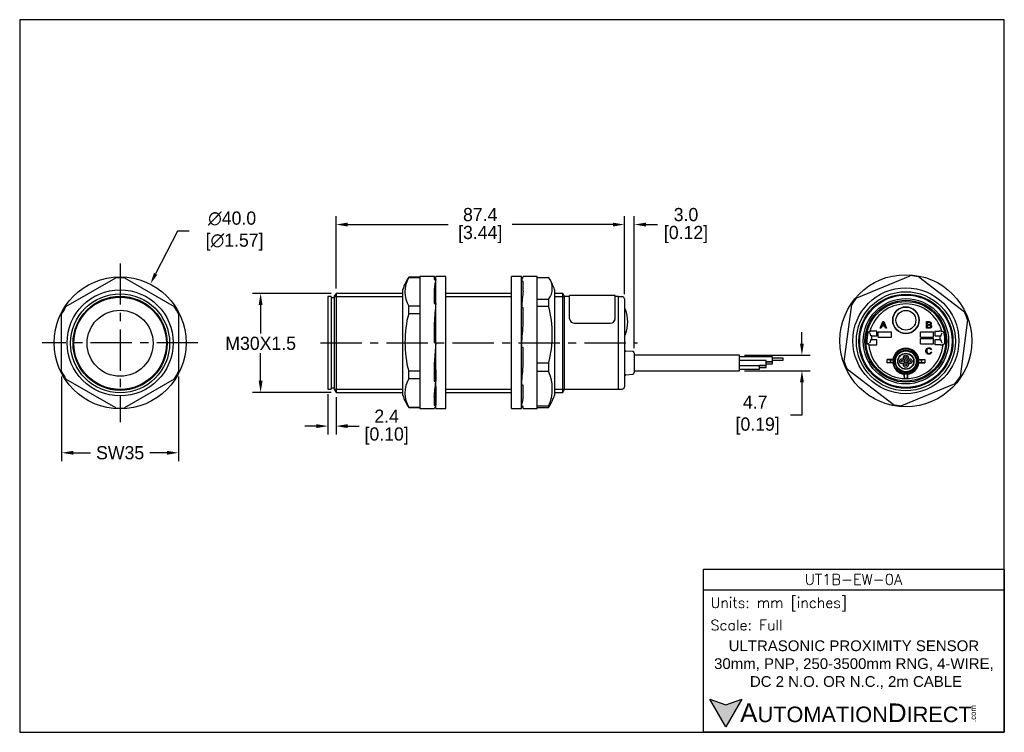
# Model space of a CAD drawing. Header units: inches. Extents: x 493 to 791, y 76 to 291.
import ezdxf

# ---------------------------------------------------------------- set-up
doc = ezdxf.new("R2010")
doc.units = ezdxf.units.IN
doc.header["$LTSCALE"] = 10
doc.header["$MEASUREMENT"] = 0
doc.linetypes.add('CENTER', pattern=[2, 1.25, -0.25, 0.25, -0.25])
for name, color, linetype in [('center', 40, 'CENTER'), ('DIM', 140, 'Continuous'), ('Text', 140, 'Continuous')]:
    doc.layers.add(name, color=color, linetype=linetype)
doc.styles.add('\\M+2ABAC\\M+2A6A11', font='txt')
doc.styles.add('ROMANS', font='romans.shx')
doc.dimstyles.get("Standard").update_dxf_attribs({"dimtxt": 4, "dimasz": 3.5, "dimexe": 2.5, "dimexo": 1.5, "dimgap": 1, "dimtad": 0, "dimtih": 1, "dimtoh": 1, "dimdec": 1, "dimzin": 0, "dimdsep": 46, "dimtxsty": 'Standard', "dimcen": 0, "dimadec": 0, "dimazin": 0, "dimtfac": 1, "dimtdec": 1, "dimtofl": 0, "dimtmove": 0, "dimatfit": 3, "dimfxl": 0, "dimtolj": 1, "dimtzin": 0, "dimarcsym": 0})

# ---------------------------------------------------------------- blocks, each defined once
blk = doc.blocks.new('*D15')
at = {"layer": 'Defpoints', "color": 0}
for p in [(505.46, 184.8), (540.89, 184.8), (540.89, 160.22)]:
    blk.add_point(p, dxfattribs=at)
at = {"layer": 'DIM', "color": 0, "lineweight": -2}
for p, q in [((505.46, 183.3), (505.46, 157.72)), ((540.89, 183.3), (540.89, 157.72)), ((508.96, 160.22), (514.18, 160.22)), ((537.39, 160.22), (532.18, 160.22))]:
    blk.add_line(p, q, dxfattribs=at)
at = {"layer": 'DIM', "color": 0}
for points in [[(508.96, 160.81), (508.96, 159.64), (505.46, 160.22)], [(537.39, 160.81), (537.39, 159.64), (540.89, 160.22)]]:
    blk.add_solid(points, dxfattribs=at)
at = {"layer": 'DIM', "color": 0, "insert": (523.18, 160.22), "char_height": 4, "attachment_point": 5}
blk.add_mtext('\\A1;SW35', dxfattribs=at)
blk = doc.blocks.new('*D16')
at = {"layer": 'Defpoints', "color": 0}
for p in [(532.33, 211.31), (514.02, 175.75)]:
    blk.add_point(p, dxfattribs=at)
at = {"layer": 'DIM', "color": 0, "lineweight": -2}
for p, q in [((540.61, 227.39), (533.93, 214.43)), ((544.11, 227.39), (540.61, 227.39))]:
    blk.add_line(p, q, dxfattribs=at)
at = {"layer": 'DIM', "color": 0}
blk.add_solid([(533.41, 214.69), (534.45, 214.16), (532.33, 211.31)], dxfattribs=at)
at = {"layer": 'DIM', "color": 0, "insert": (557.11, 227.39), "char_height": 4, "attachment_point": 5}
blk.add_mtext('\\A1;∅40.0\\P [∅1.57]', dxfattribs=at)
blk = doc.blocks.new('*D17')
at = {"layer": 'Defpoints', "color": 0}
for p in [(588.59, 208.53), (565.75, 178.53), (588.59, 178.53)]:
    blk.add_point(p, dxfattribs=at)
at = {"layer": 'DIM', "color": 0, "lineweight": -2}
for p, q in [((587.09, 208.53), (563.25, 208.53)), ((565.75, 205.03), (565.75, 196.37)), ((565.75, 182.03), (565.75, 190.37)), ((587.09, 178.53), (563.25, 178.53))]:
    blk.add_line(p, q, dxfattribs=at)
at = {"layer": 'DIM', "color": 0}
for points in [[(565.16, 205.03), (566.33, 205.03), (565.75, 208.53)], [(565.16, 182.03), (566.33, 182.03), (565.75, 178.53)]]:
    blk.add_solid(points, dxfattribs=at)
at = {"layer": 'DIM', "color": 0, "insert": (565.75, 193.37), "char_height": 4, "attachment_point": 5}
blk.add_mtext('\\A1;M30X1.5', dxfattribs=at)
blk = doc.blocks.new('*D18')
at = {"layer": 'Defpoints', "color": 0}
for p in [(586.15, 179.53), (588.59, 178.53), (588.59, 168.31)]:
    blk.add_point(p, dxfattribs=at)
at = {"layer": 'DIM', "color": 0, "lineweight": -2}
for p, q in [((586.15, 178.03), (586.15, 165.81)), ((588.59, 177.03), (588.59, 165.81)), ((582.65, 168.31), (579.15, 168.31)), ((592.09, 168.31), (595.59, 168.31))]:
    blk.add_line(p, q, dxfattribs=at)
at = {"layer": 'DIM', "color": 0}
for points in [[(582.65, 168.9), (582.65, 167.73), (586.15, 168.31)], [(592.09, 168.9), (592.09, 167.73), (588.59, 168.31)]]:
    blk.add_solid(points, dxfattribs=at)
at = {"layer": 'DIM', "color": 0, "char_height": 4, "attachment_point": 5}
for s, insert in [('\\A1;2.4', (603.92, 171.31)), ('\\A1;[0.10]', (603.92, 165.31))]:
    blk.add_mtext(s, dxfattribs=dict(at, insert=insert))
blk = doc.blocks.new('*D19')
at = {"layer": 'Defpoints', "color": 0}
for p in [(675.95, 229.37), (588.59, 208.53), (675.95, 206.82)]:
    blk.add_point(p, dxfattribs=at)
at = {"layer": 'DIM', "color": 0, "lineweight": -2}
for p, q in [((588.59, 210.03), (588.59, 231.87)), ((675.95, 208.32), (675.95, 231.87)), ((592.09, 229.37), (622.6, 229.37)), ((672.45, 229.37), (641.94, 229.37))]:
    blk.add_line(p, q, dxfattribs=at)
at = {"layer": 'DIM', "color": 0}
for points in [[(592.09, 229.95), (592.09, 228.78), (588.59, 229.37)], [(672.45, 229.95), (672.45, 228.78), (675.95, 229.37)]]:
    blk.add_solid(points, dxfattribs=at)
at = {"layer": 'DIM', "color": 0, "char_height": 4, "attachment_point": 5}
for s, insert in [('\\A1;87.4', (632.27, 232.37)), ('\\A1;[3.44]', (632.27, 226.37))]:
    blk.add_mtext(s, dxfattribs=dict(at, insert=insert))
blk = doc.blocks.new('*D20')
at = {"layer": 'Defpoints', "color": 0}
for p in [(678.95, 229.37), (675.95, 206.82), (678.95, 190.47)]:
    blk.add_point(p, dxfattribs=at)
at = {"layer": 'DIM', "color": 0, "lineweight": -2}
for p, q in [((675.95, 208.32), (675.95, 231.87)), ((678.95, 191.97), (678.95, 231.87)), ((672.45, 229.37), (668.95, 229.37)), ((682.45, 229.37), (685.95, 229.37))]:
    blk.add_line(p, q, dxfattribs=at)
at = {"layer": 'DIM', "color": 0}
for points in [[(672.45, 229.95), (672.45, 228.78), (675.95, 229.37)], [(682.45, 229.95), (682.45, 228.78), (678.95, 229.37)]]:
    blk.add_solid(points, dxfattribs=at)
at = {"layer": 'DIM', "color": 0, "char_height": 4, "attachment_point": 5}
for s, insert in [('\\A1;3.0', (694.61, 232.37)), ('\\A1;[0.12]', (694.61, 226.37))]:
    blk.add_mtext(s, dxfattribs=dict(at, insert=insert))
blk = doc.blocks.new('*D21')
at = {"layer": 'Defpoints', "color": 0}
for p in [(710.85, 189.8), (710.85, 185.1), (729.73, 185.1)]:
    blk.add_point(p, dxfattribs=at)
at = {"layer": 'DIM', "color": 0, "lineweight": -2}
for p, q in [((729.73, 193.3), (729.73, 196.8)), ((712.35, 189.8), (732.23, 189.8)), ((712.35, 185.1), (732.23, 185.1)), ((729.73, 181.6), (729.73, 171.64)), ((729.73, 171.64), (726.23, 171.64))]:
    blk.add_line(p, q, dxfattribs=at)
at = {"layer": 'DIM', "color": 0}
for points in [[(729.15, 193.3), (730.32, 193.3), (729.73, 189.8)], [(729.15, 181.6), (730.32, 181.6), (729.73, 185.1)]]:
    blk.add_solid(points, dxfattribs=at)
at = {"layer": 'DIM', "color": 0, "insert": (715.57, 171.64), "char_height": 4, "attachment_point": 5}
blk.add_mtext('\\A1;4.7\\P [0.19]', dxfattribs=at)

msp = doc.modelspace()

# ---------------------------------------------------------------- hatches: boundary and pattern name
at = {"layer": 'Text'}
msp.add_hatch(color=256, dxfattribs=at).paths.add_polyline_path([(711.57, 85.61), (706.72, 83.84), (701.87, 85.61), (706.72, 77.21)])

# ---------------------------------------------------------------- linework, layer by layer
for p, q in [((506.76, 204.51), (521.88, 213.24)), ((524.47, 213.24), (539.6, 204.51)), ((610.62, 213.43), (610.62, 213.38)), ((614.02, 213.43), (610.62, 213.43)), ((610.62, 213.38), (614.02, 213.38)), ((614.02, 213.68), (614.02, 173.68)), ((618.35, 213.68), (614.02, 213.68)), ((618.32, 213.67), (618.32, 212.7)), ((618.32, 212.7), (618.82, 212.7)), ((618.82, 173.68), (618.82, 213.68)), ((621.82, 213.68), (618.82, 213.68)), ((621.82, 173.68), (621.82, 213.68)), ((641.77, 173.68), (641.77, 213.68)), ((644.77, 213.68), (641.77, 213.68)), ((644.77, 173.68), (644.77, 213.68)), ((645, 213.12), (644.77, 213.12)), ((644.77, 206.71), (644.77, 212.16)), ((645.27, 212.16), (644.77, 212.16)), ((645.27, 213.68), (645.27, 213.64)), ((649.57, 213.68), (645.27, 213.68)), ((645.27, 209.15), (645.27, 212.16)), ((649.57, 173.68), (649.57, 213.68)), ((649.57, 213.38), (652.96, 213.38)), ((746.39, 207.22), (762.53, 213.88)), ((765.1, 213.54), (778.95, 202.9)), ((608.82, 177.63), (608.82, 209.72)), ((618.32, 209.62), (618.32, 205.43)), ((654.77, 209.72), (654.77, 177.63)), ((586.15, 207.53), (586.15, 179.53)), ((587.15, 207.53), (586.15, 207.53)), ((587.15, 207.53), (587.15, 179.53)), ((588.15, 207.13), (587.15, 207.13)), ((588.59, 208.53), (588.15, 207.78)), ((588.15, 179.28), (588.15, 207.78)), ((588.15, 207.61), (608.82, 207.61)), ((588.59, 208.53), (588.59, 178.53)), ((608.82, 208.53), (588.59, 208.53)), ((641.77, 208.53), (621.82, 208.53)), ((621.82, 207.61), (641.77, 207.61)), ((652.96, 206.71), (649.57, 206.71)), ((652.96, 206.71), (652.96, 204.66)), ((657.32, 208.53), (654.77, 208.53)), ((654.77, 207.61), (657.75, 207.61)), ((657.32, 178.53), (657.32, 208.53)), ((657.75, 207.78), (657.32, 208.53)), ((657.75, 207.78), (657.75, 179.28)), ((659.35, 207.53), (657.75, 207.53)), ((659.35, 200.8), (659.35, 207.83)), ((673.15, 207.83), (659.35, 207.83)), ((673.15, 200.8), (673.15, 207.83)), ((674.15, 207.53), (673.15, 207.53)), ((674.15, 179.53), (674.15, 207.53)), ((674.15, 179.52), (674.15, 207.52)), ((675.25, 207.52), (674.15, 207.52)), ((675.95, 206.82), (675.95, 180.22)), ((614.02, 204.65), (610.62, 204.65)), ((610.62, 202.41), (610.62, 204.65)), ((618.32, 205.43), (618.82, 205.43)), ((644.77, 201.05), (644.77, 204.14)), ((645.27, 204.14), (644.77, 204.14)), ((645.27, 198.74), (645.27, 204.14)), ((649.57, 204.66), (652.96, 204.66)), ((676.04, 203.89), (675.95, 203.89)), ((742.52, 187.85), (744.81, 205.16)), ((505.46, 184.8), (505.46, 202.26)), ((540.89, 202.26), (540.89, 184.8)), ((610.62, 202.41), (614.02, 202.41)), ((659.35, 200.8), (659.35, 200.8)), ((673.15, 200.8), (673.15, 200.8)), ((753.47, 197.96), (754.24, 199.96)), ((754.24, 199.96), (754.53, 199.96)), ((754.53, 199.96), (755.34, 197.96)), ((767.49, 197.96), (767.49, 199.96)), ((779.94, 200.51), (777.64, 183.19)), ((618.32, 199.48), (618.32, 193.68)), ((660.85, 199.47), (671.65, 199.47)), ((660.85, 199.46), (671.65, 199.46)), ((752.43, 197.12), (751.13, 197.12)), ((752.43, 195.62), (752.43, 197.12)), ((753.75, 197.96), (753.47, 197.96)), ((753.97, 198.56), (753.75, 197.96)), ((754.81, 198.56), (753.97, 198.56)), ((754.05, 198.78), (754.72, 198.78)), ((755.04, 197.96), (754.81, 198.56)), ((755.34, 197.96), (755.04, 197.96)), ((767.76, 199.72), (767.76, 199.12)), ((767.76, 198.88), (767.76, 198.19)), ((770.03, 197.12), (770.03, 195.62)), ((770.03, 197.12), (771.33, 197.12)), ((771.86, 197.1), (771.85, 197.11)), ((675.95, 195.89), (676.04, 195.89)), ((750.01, 196.85), (750.27, 196.85)), ((750.42, 196.3), (750.24, 196.49)), ((750.27, 196.85), (750.27, 196.86)), ((750.27, 196.85), (750.27, 196.85)), ((750.44, 196.28), (750.5, 195.62)), ((750.5, 194.42), (750.44, 193.76)), ((750.93, 195.62), (750.5, 195.62)), ((750.93, 194.42), (750.5, 194.42)), ((750.93, 195.62), (752.43, 195.62)), ((750.93, 194.42), (750.93, 195.62)), ((752.43, 194.42), (750.93, 194.42)), ((752.43, 192.93), (752.43, 194.42)), ((752.84, 196.82), (756.84, 196.82)), ((752.84, 195.22), (752.84, 196.82)), ((752.84, 195.22), (756.84, 195.22)), ((756.84, 195.22), (756.84, 196.82)), ((765.64, 196.82), (769.64, 196.82)), ((765.64, 195.22), (765.64, 196.82)), ((765.64, 195.22), (769.64, 195.22)), ((765.64, 194.82), (769.64, 194.82)), ((765.64, 193.22), (765.64, 194.82)), ((769.64, 195.22), (769.64, 196.82)), ((769.64, 193.22), (769.64, 194.82)), ((770.03, 195.62), (771.53, 195.62)), ((771.53, 194.42), (770.03, 194.42)), ((770.03, 194.42), (770.03, 192.93)), ((771.53, 195.62), (771.53, 194.42)), ((771.53, 195.62), (771.96, 195.62)), ((771.53, 194.42), (771.96, 194.42)), ((771.96, 195.62), (772.02, 196.28)), ((772.02, 193.76), (771.96, 194.42)), ((772.22, 196.49), (772.03, 196.3)), ((772.19, 196.85), (772.18, 196.86)), ((772.19, 196.85), (772.19, 196.85)), ((772.19, 196.85), (772.19, 196.85)), ((618.82, 193.68), (618.32, 187.12)), ((618.32, 193.68), (618.82, 193.68)), ((645.27, 192.12), (644.77, 192.12)), ((645.27, 186.4), (645.27, 192.12)), ((678.49, 190.88), (676.42, 191.05)), ((749.94, 193.19), (749.74, 193.19)), ((749.94, 193.19), (749.94, 193.19)), ((749.94, 193.19), (749.94, 193.19)), ((750.22, 192.93), (750.21, 192.94)), ((750.24, 193.55), (750.42, 193.74)), ((750.72, 192.93), (752.43, 192.93)), ((765.64, 193.22), (769.64, 193.22)), ((768.97, 191.52), (768.72, 191.47)), ((771.73, 192.93), (770.03, 192.93)), ((772.03, 193.74), (772.22, 193.55)), ((772.52, 193.19), (772.51, 193.19)), ((772.52, 193.19), (772.52, 193.19)), ((772.52, 193.19), (772.52, 193.19)), ((678.95, 190.38), (678.95, 184.51)), ((710.85, 189.8), (678.95, 189.8)), ((710.85, 185.1), (710.85, 189.8)), ((720.85, 189.3), (710.85, 189.3)), ((718.85, 188.2), (710.85, 188.2)), ((718.85, 186.7), (718.85, 188.2)), ((720.85, 187.8), (720.85, 189.3)), ((724.07, 188.85), (720.85, 188.85)), ((720.85, 188.25), (724.07, 188.25)), ((724.07, 188.25), (724.07, 188.85)), ((755.52, 187.44), (755.52, 188.46)), ((757.3, 188.46), (755.52, 188.46)), ((755.52, 188.46), (756.53, 188.36)), ((756.53, 187.54), (756.53, 188.36)), ((756.53, 188.36), (757.49, 188.36)), ((764.97, 188.36), (765.93, 188.36)), ((765.16, 188.46), (766.93, 188.46)), ((766.93, 188.46), (765.93, 188.36)), ((765.93, 188.36), (765.93, 187.54)), ((766.93, 188.46), (766.93, 187.44)), ((768.75, 190.8), (769, 190.73)), ((614.02, 184.94), (610.62, 184.94)), ((610.62, 182.7), (610.62, 184.94)), ((618.32, 187.12), (618.32, 181.92)), ((618.82, 185.39), (618.82, 181.92)), ((652.96, 187.35), (649.57, 187.35)), ((649.57, 184.95), (652.96, 184.95)), ((652.96, 187.35), (652.96, 184.95)), ((678.95, 185.1), (710.85, 185.1)), ((710.85, 186.7), (718.85, 186.7)), ((710.85, 185.6), (716.85, 185.6)), ((716.85, 185.6), (716.85, 186.7)), ((718.85, 186.65), (716.85, 186.65)), ((716.85, 186.05), (718.85, 186.05)), ((718.85, 187.8), (720.85, 187.8)), ((720.85, 187.75), (718.85, 187.75)), ((718.85, 187.15), (720.85, 187.15)), ((718.85, 186.05), (718.85, 186.65)), ((720.85, 187.15), (720.85, 187.75)), ((757.35, 174.81), (743.51, 185.45)), ((755.52, 187.44), (756.53, 187.54)), ((757.3, 187.44), (755.52, 187.44)), ((757.49, 187.54), (756.53, 187.54)), ((765.93, 187.54), (764.97, 187.54)), ((765.16, 187.44), (766.93, 187.44)), ((766.93, 187.44), (765.93, 187.54)), ((521.88, 173.82), (506.76, 182.55)), ((539.6, 182.55), (524.47, 173.82)), ((610.62, 182.7), (614.02, 182.7)), ((676.42, 183.84), (678.49, 184.01)), ((760.79, 184.16), (760.72, 184.02)), ((760.72, 183.47), (760.72, 184.02)), ((760.79, 182.83), (760.72, 182.97)), ((760.79, 182.83), (760.79, 184.16)), ((761.68, 184.16), (761.76, 184.02)), ((761.68, 184.16), (761.68, 182.83)), ((761.68, 182.83), (761.75, 182.97)), ((761.76, 183.47), (761.76, 184.02)), ((586.15, 179.53), (587.15, 179.53)), ((587.15, 179.93), (588.15, 179.93)), ((588.15, 179.45), (608.82, 179.45)), ((588.15, 179.28), (588.59, 178.53)), ((618.32, 181.92), (618.82, 181.92)), ((618.82, 180.27), (618.82, 174.65)), ((621.82, 179.45), (641.77, 179.45)), ((645.27, 180.7), (644.77, 180.7)), ((645.27, 176.84), (645.27, 180.7)), ((654.77, 179.45), (657.75, 179.45)), ((657.32, 178.53), (657.75, 179.28)), ((657.75, 179.53), (674.15, 179.53)), ((674.15, 179.52), (675.25, 179.52)), ((776.06, 181.14), (759.92, 174.47)), ((588.59, 178.53), (608.82, 178.53)), ((618.32, 177.27), (618.32, 174.65)), ((621.82, 178.53), (641.77, 178.53)), ((654.77, 178.53), (657.32, 178.53)), ((614.02, 173.97), (610.62, 173.97)), ((610.62, 173.93), (610.62, 173.97)), ((610.62, 173.93), (614.02, 173.93)), ((614.02, 173.68), (618.35, 173.68)), ((618.32, 174.65), (618.82, 174.65)), ((618.82, 173.68), (621.82, 173.68)), ((641.77, 173.68), (644.77, 173.68)), ((645.27, 174.23), (644.77, 174.23)), ((645.27, 173.68), (645.27, 174.23)), ((645.27, 173.68), (649.57, 173.68)), ((652.96, 174.31), (649.57, 174.31)), ((649.57, 173.97), (652.96, 173.97)), ((652.96, 174.31), (652.96, 173.97))]:
    msp.add_line(p, q)
for centre, radius in [((523.18, 193.53), 20), ((761.23, 194.18), 20), ((523.18, 193.53), 16.05), ((761.23, 194.18), 16.05), ((761.23, 194.03), 15), ((523.18, 193.39), 15), ((523.18, 193.39), 14.25), ((523.18, 193.39), 14), ((761.23, 194.02), 14.26), ((761.23, 194.02), 14), ((761.23, 194.02), 12.93), ((761.23, 194.02), 12.4), ((761.23, 194.02), 12.05), ((523.18, 193.39), 10), ((523.18, 193.39), 10), ((761.23, 200.39), 4), ((761.23, 200.38), 3), ((761.23, 187.95), 3.74), ((761.23, 187.95), 3.35), ((761.23, 187.95), 3.15), ((761.23, 187.95), 2.45), ((761.23, 187.95), 2.35), ((760.13, 187.95), 0.75), ((760.13, 187.95), 0.3), ((761.23, 189.05), 0.75), ((761.23, 189.05), 0.3), ((762.33, 187.95), 0.75), ((762.33, 187.95), 0.343), ((761.23, 186.85), 0.75), ((761.23, 186.85), 0.3)]:
    msp.add_circle(centre, radius)
for centre, radius, start, end in [((523.18, 193.53), 19.75, 86.2376, 93.7624), ((623.08, 205.07), 15, 146.1276, 161.9136), ((618.36, 209.02), 8.88, 150.5609, 209.4391), ((648.69, 210.05), 5.42, 322.0339, 37.9661), ((640.51, 205.07), 15, 18.0864, 31.2385), ((761.23, 194.18), 19.75, 78.6859, 86.2107), ((675.25, 206.82), 0.7, 0, 90), ((761.23, 194.18), 19.75, 138.6859, 146.2107), ((523.18, 193.53), 19.75, 146.2376, 153.7624), ((523.18, 193.53), 19.75, 26.2376, 33.7624), ((620.87, 196), 33.24, 344.9041, 15.0959), ((676.04, 203.59), 0.3, 18.4356, 90), ((664.94, 199.89), 12, 341.5644, 18.4356), ((761.23, 194.02), 11.32, 15.5915, 164.4085), ((761.23, 200.38), 4, 0.0716, 180), ((761.23, 194.18), 19.75, 18.6859, 26.2107), ((660.79, 200.9), 1.44, 184.0686, 272.5612), ((660.79, 200.9), 1.43, 183.8659, 272.7628), ((671.72, 200.9), 1.43, 267.237, 356.1332), ((671.72, 200.91), 1.44, 267.4389, 355.9323), ((761.23, 200.38), 4, 180, 0), ((761.23, 200.38), 4, 0, 0.0716), ((767.41, 174.73), 27.99, 126.8949, 127.75), ((745.53, 198.33), 4.97, 342.7563, 345.2767), ((751.01, 188.73), 8.39, 89.1457, 92.7283), ((771.45, 188.72), 8.4, 87.2734, 90.8526), ((755.84, 175.79), 26.66, 52.2073, 53.0728), ((777.97, 198.62), 6.05, 194.8937, 196.9623), ((676.04, 196.19), 0.3, 270, 341.5644), ((761.23, 194.02), 11.8, 167.285, 182.6475), ((750.01, 196.55), 0.3, 90.0118, 167.2927), ((772.45, 196.55), 0.3, 12.7073, 89.9882), ((761.23, 194.02), 11.8, 357.3525, 12.715), ((761.23, 194.03), 14, 359.9795, 0), ((676.45, 191.55), 0.5, 180, 265.452), ((749.74, 193.49), 0.3, 182.6377, 269.9892), ((745.55, 192.65), 4.42, 4.3562, 7.0917), ((761.23, 194.02), 11.32, 185.2802, 354.7198), ((750.6, 200.54), 7.61, 267.1291, 270.9189), ((761.23, 187.95), 3.97, 7.3939, 172.6061), ((771.86, 200.54), 7.61, 269.0811, 272.8708), ((750.99, 216.38), 31.64, 312.178, 312.8563), ((777.57, 192.58), 5.09, 173.1326, 175.5023), ((772.72, 193.49), 0.3, 270.0108, 357.3623), ((678.45, 190.38), 0.5, 0, 85.452), ((787.47, 245.39), 64.44, 242.0795, 242.2707), ((761.23, 187.95), 3.76, 173.7486, 186.2514), ((734.99, 245.39), 64.44, 297.7293, 297.9205), ((761.23, 187.95), 3.76, 353.7486, 6.2514), ((641.19, 179.63), 12.92, 335.6752, 24.3248), ((761.23, 194.18), 19.75, 198.6859, 206.2107), ((787.47, 130.5), 64.44, 117.7293, 117.9205), ((761.23, 187.95), 3.97, 187.3939, 262.6061), ((761.23, 187.95), 3.97, 277.6323, 352.6061), ((734.99, 130.5), 64.44, 62.0795, 62.2707), ((523.18, 193.53), 19.75, 206.2376, 213.7624), ((523.18, 193.53), 19.75, 326.2376, 333.7624), ((618.36, 178.33), 8.88, 150.5609, 209.4391), ((676.45, 183.35), 0.5, 94.548, 180), ((678.45, 184.51), 0.5, 274.548, 0), ((775.7, 183.35), 14.99, 179.5335, 181.4477), ((761.23, 187.95), 3.82, 263.4392, 276.808), ((761.23, 194.02), 11.2, 267.7689, 272.3148), ((746.75, 183.35), 15, 358.5533, 0.4655), ((761.23, 194.18), 19.75, 318.6859, 326.2107), ((675.25, 180.22), 0.7, 270, 0), ((623.08, 182.29), 15, 198.0864, 213.8724), ((640.51, 182.29), 15, 328.7608, 341.9136), ((523.18, 193.53), 19.75, 266.2376, 273.7624), ((648.69, 177.3), 5.42, 322.0339, 328.9681), ((761.23, 194.18), 19.75, 258.6859, 266.2107)]:
    msp.add_arc(centre, radius, start, end)
for centre, major_axis, ratio, start_param, end_param in [((618.82, 193.68), (0.47, -20), 0.072512, 2.825715, 3.159599), ((618.82, 193.68), (0.47, 20), 0.072512, 0.315878, 0.649762), ((644.77, 193.68), (0.59, 20), 0.070445, 0.059975, 0.393859), ((644.77, 193.68), (1.3, 20), 0.03975, 0.688819, 1.022703), ((618.82, 193.68), (1.24, 20), 0.044669, 0.94524, 1.279124), ((644.77, 193.68), (-1.52, -20), 0.005883, 1.493607, 1.827491), ((750.24, 196.28), (0.2, 0), 0.36397, 0.034907, 0.349066), ((772.22, 196.28), (-0.2, 0), 0.36397, 5.934119, 6.248279), ((750.24, 193.77), (0.2, 0), 0.36397, 5.934119, 6.248279), ((772.22, 193.77), (-0.2, 0), 0.36397, 0.034907, 0.349066), ((644.77, 193.68), (-1.16, -20), 0.049325, 0.867711, 1.201595), ((618.82, 193.68), (-1.24, -20), 0.044669, 0.611356, 0.94524), ((644.77, 193.68), (-0.36, -20), 0.074138, 0.237855, 0.571739), ((618.82, 193.68), (0.47, 20), 0.072512, 3.143311, 3.45747), ((644.77, 193.68), (0.59, -20), 0.070445, -0.238584, -0.059975)]:
    msp.add_ellipse(centre, major_axis=major_axis, ratio=ratio, start_param=start_param, end_param=end_param)
for points, knots in [([(610.62, 202.41), (609.78, 199.56), (609.48, 196.63), (609.48, 190.71), (609.78, 187.79), (610.62, 184.94)], [0, 0, 0, 0, 0.5, 0.5, 1, 1, 1, 1]), ([(767.49, 199.96), (767.74, 199.96), (767.99, 199.96), (768.24, 199.96), (768.39, 199.96), (768.52, 199.94), (768.61, 199.9), (768.7, 199.86), (768.77, 199.8), (768.83, 199.71), (768.88, 199.63), (768.9, 199.54), (768.9, 199.36), (768.88, 199.28), (768.84, 199.21), (768.79, 199.13), (768.72, 199.07), (768.63, 199.02)], [0, 0, 0, 0, 0.336059, 0.336059, 0.336059, 0.503806, 0.503806, 0.503806, 0.634822, 0.634822, 0.634822, 0.758729, 0.758729, 0.873657, 0.873657, 0.873657, 1, 1, 1, 1]), ([(754.37, 199.75), (754.35, 199.62), (754.31, 199.49), (754.27, 199.37), (754.2, 199.17), (754.12, 198.97), (754.05, 198.78)], [0, 0, 0, 0, 0.389798, 0.389798, 0.389798, 1, 1, 1, 1]), ([(754.72, 198.78), (754.66, 198.96), (754.59, 199.15), (754.52, 199.33), (754.46, 199.5), (754.41, 199.64), (754.37, 199.75)], [0, 0, 0, 0, 0.571862, 0.571862, 0.571862, 1, 1, 1, 1]), ([(768.63, 199.02), (768.75, 198.99), (768.84, 198.93), (768.9, 198.84), (768.97, 198.76), (769, 198.65), (769, 198.44), (768.98, 198.36), (768.94, 198.28), (768.9, 198.19), (768.86, 198.13), (768.74, 198.05), (768.67, 198.01), (768.58, 197.99), (768.49, 197.97), (768.38, 197.96), (768.26, 197.96), (768, 197.96), (767.75, 197.96), (767.49, 197.96)], [0, 0, 0, 0, 0.135074, 0.135074, 0.135074, 0.266374, 0.266374, 0.373528, 0.373528, 0.373528, 0.46965, 0.46965, 0.565772, 0.565772, 0.565772, 0.695519, 0.695519, 0.695519, 1, 1, 1, 1]), ([(767.76, 199.12), (767.9, 199.12), (768.05, 199.12), (768.19, 199.12), (768.31, 199.12), (768.39, 199.12), (768.44, 199.14), (768.51, 199.16), (768.56, 199.19), (768.59, 199.24), (768.63, 199.29), (768.65, 199.35), (768.65, 199.48), (768.63, 199.54), (768.6, 199.59), (768.57, 199.64), (768.52, 199.68), (768.46, 199.7), (768.4, 199.71), (768.3, 199.72), (768.16, 199.72), (768.02, 199.72), (767.89, 199.72), (767.76, 199.72)], [0, 0, 0, 0, 0.203254, 0.203254, 0.203254, 0.323292, 0.323292, 0.323292, 0.410417, 0.410417, 0.410417, 0.500173, 0.500173, 0.584849, 0.584849, 0.584849, 0.667734, 0.667734, 0.667734, 0.811811, 0.811811, 0.811811, 1, 1, 1, 1]), ([(767.76, 198.19), (767.92, 198.19), (768.09, 198.19), (768.26, 198.19), (768.34, 198.19), (768.4, 198.19), (768.44, 198.2), (768.5, 198.21), (768.55, 198.23), (768.59, 198.26), (768.63, 198.28), (768.66, 198.32), (768.72, 198.42), (768.73, 198.47), (768.73, 198.61), (768.71, 198.68), (768.67, 198.73), (768.63, 198.79), (768.58, 198.83), (768.45, 198.87), (768.35, 198.88), (768.22, 198.88), (768.07, 198.88), (767.91, 198.88), (767.76, 198.88)], [0, 0, 0, 0, 0.213184, 0.213184, 0.213184, 0.290326, 0.290326, 0.290326, 0.360314, 0.360314, 0.360314, 0.43268, 0.43268, 0.505046, 0.505046, 0.589473, 0.589473, 0.589473, 0.69581, 0.69581, 0.802147, 0.802147, 0.802147, 1, 1, 1, 1]), ([(750.21, 192.94), (750.21, 192.94), (750.12, 193.02), (750.03, 193.11), (749.94, 193.19)], [0, 0, 0, 0, 0.000016, 1, 1, 1, 1]), ([(769, 190.73), (768.95, 190.52), (768.85, 190.36), (768.58, 190.14), (768.4, 190.09), (767.99, 190.09), (767.83, 190.13), (767.69, 190.21), (767.56, 190.3), (767.46, 190.42), (767.4, 190.58), (767.33, 190.74), (767.29, 190.92), (767.29, 191.3), (767.33, 191.48), (767.41, 191.63), (767.49, 191.78), (767.6, 191.89), (767.74, 191.97), (767.88, 192.05), (768.04, 192.09), (768.4, 192.09), (768.56, 192.04), (768.7, 191.94), (768.83, 191.84), (768.92, 191.7), (768.97, 191.52)], [0, 0, 0, 0, 0.104376, 0.104376, 0.208752, 0.208752, 0.317142, 0.317142, 0.317142, 0.409738, 0.409738, 0.409738, 0.508627, 0.508627, 0.616505, 0.616505, 0.616505, 0.708763, 0.708763, 0.708763, 0.799096, 0.799096, 0.902432, 0.902432, 0.902432, 1, 1, 1, 1]), ([(768.72, 191.47), (768.68, 191.61), (768.61, 191.71), (768.53, 191.77), (768.44, 191.84), (768.33, 191.87), (768.06, 191.87), (767.93, 191.83), (767.83, 191.76), (767.73, 191.69), (767.66, 191.6), (767.62, 191.47), (767.58, 191.35), (767.56, 191.23), (767.56, 190.94), (767.58, 190.8), (767.63, 190.67), (767.68, 190.55), (767.75, 190.46), (767.85, 190.4), (767.95, 190.34), (768.07, 190.31), (768.33, 190.31), (768.45, 190.35), (768.65, 190.51), (768.71, 190.64), (768.75, 190.8)], [0, 0, 0, 0, 0.096945, 0.096945, 0.096945, 0.187413, 0.187413, 0.290421, 0.290421, 0.290421, 0.385578, 0.385578, 0.385578, 0.479008, 0.479008, 0.599806, 0.599806, 0.599806, 0.694434, 0.694434, 0.694434, 0.783273, 0.783273, 0.891636, 0.891636, 1, 1, 1, 1])]:
    msp.add_open_spline(points, degree=3, knots=knots)
at = {"layer": 'center'}
for p, q in [((523.18, 217.6), (523.18, 169.46)), ((546.75, 193.53), (499.61, 193.53)), ((583.88, 193.53), (679.87, 193.53))]:
    msp.add_line(p, q, dxfattribs=at)
at = {"layer": 'Defpoints'}
msp.add_lwpolyline([(791.04, 291.44), (492.75, 291.44), (492.75, 75.54), (791.04, 75.54)], close=True, dxfattribs=at)
at = {"layer": 'Text'}
msp.add_line((699.93, 118.66), (791.04, 118.66), dxfattribs=at)
for points in [[(699.93, 75.54), (699.93, 124.94), (791.04, 124.94), (791.04, 75.54)], [(711.57, 85.61), (706.72, 77.21), (701.87, 85.61), (706.72, 83.84)]]:
    msp.add_lwpolyline(points, close=True, dxfattribs=at)

# ---------------------------------------------------------------- texts
at = {"layer": 'Text', "linetype": 'Continuous', "insert": (745.34, 121.84), "char_height": 3.248, "width": 61.1425, "attachment_point": 5, "style": 'ROMANS'}
msp.add_mtext('UT1B-EW-0A', dxfattribs=at)
at = {"layer": 'Text', "attachment_point": 4}
for s, insert, char_height, width, style in [(' Units: mm [inches]', (699.93, 114.29), 3.1404, 91.118, 'ROMANS'), (' Scale: Full', (699.93, 108.01), 3.1404, 91.118, 'ROMANS'), ('{\\fArial|b0|i0|c0|p34;     \\H1.2x;A\\H0.8333x;UTOMATION\\H1.2x;D\\H0.8333x;IRECT}', (701.87, 81.41), 4.7106, 79.7962, '\\M+2ABAC\\M+2A6A11')]:
    msp.add_mtext(s, dxfattribs=dict(at, insert=insert, char_height=char_height, width=width, style=style))
at = {"layer": 'Text', "linetype": 'Continuous', "insert": (745.48, 96.04), "char_height": 3.2482, "width": 90.3508, "attachment_point": 5}
msp.add_mtext('{\\fArial|b0|i0|c0|p34;ULTRASONIC PROXIMITY SENSOR\\P30mm, PNP, 250-3500mm RNG, 4-WIRE,\\P DC 2 N.O. OR N.C., 2m CABLE}', dxfattribs=at)
at = {"layer": 'Text', "insert": (780.77, 78.65), "char_height": 1.6958, "width": 5.0253, "attachment_point": 1, "rotation": 90, "style": '\\M+2ABAC\\M+2A6A11'}
msp.add_mtext('{\\fArial|b0|i0|c0|p34;.com}', dxfattribs=at)

# ---------------------------------------------------------------- dimensions: what is measured, and where the dimension line sits
at = {"layer": 'DIM'}
dim = msp.add_diameter_dim_2p(p1=(514.02, 175.75), p2=(532.33, 211.31), dimstyle='Standard', override={"dimpost": '\\X'}, dxfattribs=at)
dim.commit()
dim.dimension.update_dxf_attribs({"geometry": '*D16', "text_midpoint": (557.11, 227.39), "dimtype": 163})
for base, p1, p2, picture, middle in [((675.95, 229.37), (588.59, 208.53), (675.95, 206.82), '*D19', (632.27, 229.37)), ((678.95, 229.37), (675.95, 206.82), (678.95, 190.47), '*D20', (694.61, 229.37)), ((588.59, 168.31), (586.15, 179.53), (588.59, 178.53), '*D18', (603.92, 168.31))]:
    dim = msp.add_linear_dim(base=base, p1=p1, p2=p2, angle=180, dimstyle='Standard', override={"dimpost": '\\X'}, dxfattribs=at)
    dim.commit()
    dim.dimension.update_dxf_attribs({"geometry": picture, "text_midpoint": middle})
for base, p1, p2, angle, text, picture, middle in [((565.75, 178.53), (588.59, 208.53), (588.59, 178.53), 90, 'M30X1.5', '*D17', (565.75, 193.37)), ((540.89, 160.22), (505.46, 184.8), (540.89, 184.8), 180, 'SW35', '*D15', (523.18, 160.22))]:
    dim = msp.add_linear_dim(base=base, p1=p1, p2=p2, angle=angle, text=text, dimstyle='Standard', override={"dimpost": '\\X'}, dxfattribs=at)
    dim.commit()
    dim.dimension.update_dxf_attribs({"geometry": picture, "text_midpoint": middle, "dimtype": 160})
dim = msp.add_linear_dim(base=(729.73, 185.1), p1=(710.85, 189.8), p2=(710.85, 185.1), angle=90, dimstyle='Standard', override={"dimpost": '\\X'}, dxfattribs=at)
dim.commit()
dim.dimension.update_dxf_attribs({"geometry": '*D21', "text_midpoint": (715.57, 171.64), "dimtype": 160})

doc.saveas('drawing.dxf')
